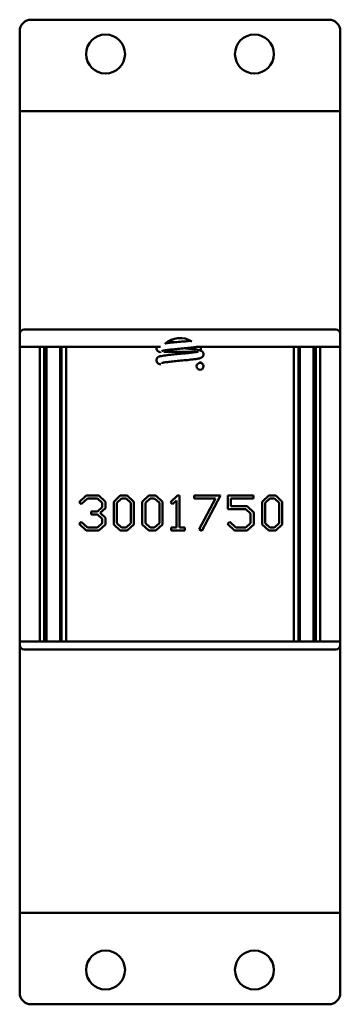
# Model space of a CAD drawing. Header units: inches. Extents: x 2.1 to 23.1, y 0.4 to 17.8.
# Tile 15 of 15: x 21.7 to 23.1, y 7.1 to 11.4. Entities that reach past the tile are written whole.
import ezdxf

# ---------------------------------------------------------------- set-up
doc = ezdxf.new("R2010")
doc.units = ezdxf.units.IN
doc.header["$LTSCALE"] = 0.8
doc.header["$MEASUREMENT"] = 0
doc.layers.add('Visible (ANSI)', color=7, linetype='Continuous', lineweight=50)

msp = doc.modelspace()

# ---------------------------------------------------------------- linework, layer by layer
at = {"layer": 'Visible (ANSI)'}
for p, q in [((21.7885, 11.4013), (23.0885, 11.4013)), ((21.7385, 11.0492), (21.7385, 11.3513)), ((23.1385, 11.3513), (23.1385, 11.0492)), ((21.7385, 11.0013), (21.7385, 11.0492)), ((23.1385, 11.0013), (23.1385, 11.0492)), ((21.7385, 11.0013), (21.7585, 11.0013)), ((21.7385, 11.0013), (21.7385, 10.0283)), ((21.7585, 11.0013), (23.1185, 11.0013)), ((23.1185, 11.0013), (23.1385, 11.0013)), ((23.1385, 10.0283), (23.1385, 11.0013)), ((21.7385, 9.9723), (21.7385, 10.0283)), ((21.7585, 10.0483), (23.1185, 10.0483)), ((23.1385, 10.0283), (23.1385, 9.9723)), ((22.3538, 9.9723), (21.7385, 9.9723)), ((21.7385, 8.6853), (21.7385, 9.9723)), ((21.826, 9.9723), (21.826, 8.6853)), ((21.8454, 9.9723), (21.8454, 8.6853)), ((21.8552, 9.9723), (21.8552, 8.6853)), ((21.9152, 9.9723), (21.9152, 8.6853)), ((21.9217, 9.9723), (21.9217, 8.6853)), ((21.9411, 8.6853), (21.9411, 9.9723)), ((22.505, 9.9513), (22.3685, 9.9513)), ((23.1385, 9.9723), (22.516, 9.9723)), ((22.5292, 9.9723), (22.5292, 9.9561)), ((22.936, 9.9723), (22.936, 8.6853)), ((22.9554, 9.9723), (22.9554, 8.6853)), ((22.9619, 8.6853), (22.9619, 9.9723)), ((23.0219, 8.6853), (23.0219, 9.9723)), ((23.0317, 9.9723), (23.0317, 8.6853)), ((23.0511, 8.6853), (23.0511, 9.9723)), ((23.1385, 9.9723), (23.1385, 8.6853)), ((21.998, 9.2948), (22.0286, 9.3234)), ((22.0077, 9.2858), (21.998, 9.2948)), ((22.0341, 9.3108), (22.0077, 9.2858)), ((22.0286, 9.3234), (22.0839, 9.3234)), ((22.0784, 9.3108), (22.0341, 9.3108)), ((22.0993, 9.2911), (22.0784, 9.3108)), ((22.0839, 9.3234), (22.1129, 9.2964)), ((22.0993, 9.273), (22.0993, 9.2911)), ((22.1129, 9.2964), (22.1129, 9.2678)), ((22.1492, 9.2964), (22.178, 9.3234)), ((22.1492, 9.1974), (22.1492, 9.2964)), ((22.1836, 9.3108), (22.1627, 9.2911)), ((22.1627, 9.2911), (22.1627, 9.2026)), ((22.178, 9.3234), (22.2085, 9.3234)), ((22.203, 9.3108), (22.1836, 9.3108)), ((22.2239, 9.2911), (22.203, 9.3108)), ((22.2085, 9.3234), (22.2373, 9.2964)), ((22.2239, 9.2026), (22.2239, 9.2911)), ((22.2373, 9.2964), (22.2373, 9.1974)), ((22.2738, 9.2964), (22.3026, 9.3234)), ((22.2738, 9.1974), (22.2738, 9.2964)), ((22.3082, 9.3108), (22.2873, 9.2911)), ((22.2873, 9.2911), (22.2873, 9.2026)), ((22.3026, 9.3234), (22.3331, 9.3234)), ((22.3275, 9.3108), (22.3082, 9.3108)), ((22.3484, 9.2911), (22.3275, 9.3108)), ((22.3331, 9.3234), (22.3619, 9.2964)), ((22.3484, 9.2026), (22.3484, 9.2911)), ((22.3619, 9.2964), (22.3619, 9.1974)), ((22.3966, 9.2948), (22.4272, 9.3234)), ((22.4063, 9.2858), (22.3966, 9.2948)), ((22.4233, 9.3019), (22.4063, 9.2858)), ((22.4233, 9.183), (22.4233, 9.3019)), ((22.4272, 9.3234), (22.4366, 9.3234)), ((22.4366, 9.3234), (22.4366, 9.183)), ((22.4997, 9.3234), (22.6153, 9.3234)), ((22.4997, 9.3108), (22.4997, 9.3234)), ((22.5934, 9.3108), (22.4997, 9.3108)), ((22.5216, 9.1757), (22.5934, 9.3108)), ((22.6153, 9.3234), (22.5332, 9.1695)), ((22.6476, 9.3234), (22.7589, 9.3234)), ((22.6476, 9.264), (22.6476, 9.3234)), ((22.661, 9.3108), (22.661, 9.2767)), ((22.7589, 9.3108), (22.661, 9.3108)), ((22.7589, 9.3234), (22.7589, 9.3108)), ((22.7971, 9.2964), (22.8259, 9.3234)), ((22.7971, 9.1974), (22.7971, 9.2964)), ((22.8314, 9.3108), (22.8105, 9.2911)), ((22.8105, 9.2911), (22.8105, 9.2026)), ((22.8259, 9.3234), (22.8563, 9.3234)), ((22.8508, 9.3108), (22.8314, 9.3108)), ((22.8717, 9.2911), (22.8508, 9.3108)), ((22.8563, 9.3234), (22.8851, 9.2964)), ((22.8717, 9.2026), (22.8717, 9.2911)), ((22.8851, 9.2964), (22.8851, 9.1974)), ((22.0512, 9.2532), (22.0784, 9.2532)), ((22.0512, 9.2405), (22.0512, 9.2532)), ((22.0784, 9.2532), (22.0993, 9.273)), ((22.1129, 9.2678), (22.0906, 9.247)), ((22.0906, 9.247), (22.1129, 9.226)), ((22.7262, 9.264), (22.6476, 9.264)), ((22.661, 9.2767), (22.7317, 9.2767)), ((22.7471, 9.2444), (22.7262, 9.264)), ((22.7317, 9.2767), (22.7607, 9.2495)), ((22.7607, 9.2495), (22.7607, 9.1974)), ((21.998, 9.199), (22.0077, 9.208)), ((22.0077, 9.208), (22.0341, 9.183)), ((22.0784, 9.2405), (22.0512, 9.2405)), ((22.0993, 9.2209), (22.0784, 9.2405)), ((22.0784, 9.183), (22.0993, 9.2026)), ((22.0993, 9.2026), (22.0993, 9.2209)), ((22.1129, 9.226), (22.1129, 9.1974)), ((22.1627, 9.2026), (22.1836, 9.183)), ((22.203, 9.183), (22.2239, 9.2026)), ((22.2873, 9.2026), (22.3082, 9.183)), ((22.3275, 9.183), (22.3484, 9.2026)), ((22.6458, 9.199), (22.6555, 9.208)), ((22.6555, 9.208), (22.6819, 9.183)), ((22.7262, 9.183), (22.7471, 9.2026)), ((22.7471, 9.2026), (22.7471, 9.2444)), ((22.8105, 9.2026), (22.8314, 9.183)), ((22.8508, 9.183), (22.8717, 9.2026)), ((22.0286, 9.1705), (21.998, 9.199)), ((22.0839, 9.1705), (22.0286, 9.1705)), ((22.0341, 9.183), (22.0784, 9.183)), ((22.1129, 9.1974), (22.0839, 9.1705)), ((22.178, 9.1705), (22.1492, 9.1974)), ((22.2085, 9.1705), (22.178, 9.1705)), ((22.1836, 9.183), (22.203, 9.183)), ((22.2373, 9.1974), (22.2085, 9.1705)), ((22.3026, 9.1705), (22.2738, 9.1974)), ((22.3331, 9.1705), (22.3026, 9.1705)), ((22.3082, 9.183), (22.3275, 9.183)), ((22.3619, 9.1974), (22.3331, 9.1705)), ((22.4, 9.183), (22.4233, 9.183)), ((22.4, 9.1705), (22.4, 9.183)), ((22.4599, 9.1705), (22.4, 9.1705)), ((22.4366, 9.183), (22.4599, 9.183)), ((22.4599, 9.183), (22.4599, 9.1705)), ((22.5332, 9.1695), (22.5216, 9.1757)), ((22.6764, 9.1705), (22.6458, 9.199)), ((22.7317, 9.1705), (22.6764, 9.1705)), ((22.6819, 9.183), (22.7262, 9.183)), ((22.7607, 9.1974), (22.7317, 9.1705)), ((22.8259, 9.1705), (22.7971, 9.1974)), ((22.8563, 9.1705), (22.8259, 9.1705)), ((22.8314, 9.183), (22.8508, 9.183)), ((22.8851, 9.1974), (22.8563, 9.1705)), ((21.7385, 8.6703), (21.7385, 8.6853)), ((23.1385, 8.6853), (21.7385, 8.6853)), ((21.7385, 8.6703), (21.7385, 7.5013)), ((23.1185, 8.6503), (21.7585, 8.6503)), ((23.1385, 8.6853), (23.1385, 8.6703)), ((23.1385, 7.5013), (23.1385, 8.6703)), ((21.7585, 7.5013), (21.7385, 7.5013)), ((21.7385, 7.5013), (21.7385, 7.4535)), ((21.7585, 7.5013), (23.1185, 7.5013)), ((23.1385, 7.5013), (23.1185, 7.5013)), ((23.1385, 7.5013), (23.1385, 7.4535)), ((21.7385, 7.1513), (21.7385, 7.4535)), ((23.1385, 7.4535), (23.1385, 7.1513)), ((23.0885, 7.1013), (21.7885, 7.1013))]:
    msp.add_line(p, q, dxfattribs=at)
for centre, radius in [((22.1135, 11.2513), 0.085), ((22.7635, 11.2513), 0.085), ((22.5263, 9.8876), 0.015), ((22.1135, 7.2513), 0.085), ((22.7635, 7.2513), 0.085)]:
    msp.add_circle(centre, radius, dxfattribs=at)
for centre, radius, start, end in [((21.7885, 11.3513), 0.05, 90, 180), ((23.0885, 11.3513), 0.05, 0, 90), ((21.7585, 10.0283), 0.02, 90, 180), ((23.1185, 10.0283), 0.02, 0, 90), ((22.4385, 9.9143), 0.0968, 57.7377, 132.9169), ((22.4385, 9.9143), 0.0968, 36.8146, 38.8152), ((21.7585, 8.6703), 0.02, 180, 270), ((23.1185, 8.6703), 0.02, 270, 0), ((21.7885, 7.1513), 0.05, 180, 270), ((23.0885, 7.1513), 0.05, 270, 0)]:
    msp.add_arc(centre, radius, start, end, dxfattribs=at)
for points, knots in [([(22.3756, 9.9879), (22.3838, 9.989), (22.3936, 9.99), (22.4129, 9.992), (22.4227, 9.993), (22.4418, 9.9948), (22.4515, 9.9957), (22.4693, 9.9975), (22.4776, 9.9983), (22.4851, 9.9992)], [2.4273952, 2.4273952, 2.4273952, 2.4273952, 2.5130496, 2.5130496, 2.5874235, 2.5874235, 2.6598838, 2.6598838, 2.7285367, 2.7285367, 2.7285367, 2.7285367]), ([(22.419, 9.9926), (22.4148, 9.993), (22.4108, 9.9934), (22.3997, 9.9945), (22.3929, 9.9953), (22.3866, 9.996)], [3.36701906, 3.36701906, 3.36701906, 3.36701906, 3.39921644, 3.39921644, 3.45708592, 3.45708592, 3.45708592, 3.45708592]), ([(22.3541, 9.9485), (22.3533, 9.9487), (22.3526, 9.9489), (22.3493, 9.9498), (22.347, 9.9506), (22.3433, 9.9528), (22.3423, 9.9534), (22.3406, 9.9549), (22.3398, 9.9557), (22.338, 9.9581), (22.337, 9.9599), (22.3359, 9.9636), (22.3357, 9.9656), (22.3359, 9.9691), (22.3363, 9.9708), (22.337, 9.9723)], [2.106028, 2.106028, 2.106028, 2.106028, 2.1184072, 2.1184072, 2.1636512, 2.1636512, 2.177782, 2.177782, 2.1893216, 2.1893216, 2.2072486, 2.2072486, 2.2233943, 2.2233943, 2.2380606, 2.2380606, 2.2380606, 2.2380606]), ([(22.3542, 9.8959), (22.3513, 9.8966), (22.3486, 9.8975), (22.3441, 9.8997), (22.3421, 9.9009), (22.3394, 9.9037), (22.3387, 9.9047), (22.3371, 9.9074), (22.3364, 9.9093), (22.3357, 9.913), (22.3357, 9.9149), (22.3364, 9.9186), (22.3371, 9.9203), (22.3388, 9.9233), (22.3399, 9.9246), (22.3421, 9.9267), (22.3433, 9.9275), (22.3457, 9.9289), (22.347, 9.9294), (22.351, 9.931), (22.3539, 9.9317), (22.3609, 9.9332), (22.365, 9.9339), (22.3775, 9.9357), (22.3868, 9.9368), (22.4059, 9.9388), (22.4156, 9.9398), (22.4348, 9.9416), (22.4445, 9.9426), (22.463, 9.9443), (22.472, 9.9452), (22.4881, 9.947), (22.4954, 9.9479), (22.5073, 9.9496), (22.5121, 9.9504), (22.5164, 9.9514), (22.5174, 9.9517), (22.5181, 9.9519), (22.5182, 9.952), (22.5182, 9.952)], [0.6258027, 0.6258027, 0.6258027, 0.6258027, 0.674591, 0.674591, 0.7034547, 0.7034547, 0.7154272, 0.7154272, 0.7324557, 0.7324557, 0.7485443, 0.7485443, 0.7645683, 0.7645683, 0.7807135, 0.7807135, 0.797624, 0.797624, 0.8201272, 0.8201272, 0.8714981, 0.8714981, 0.9262659, 0.9262659, 1.0139925, 1.0139925, 1.0895305, 1.0895305, 1.162335, 1.162335, 1.2338883, 1.2338883, 1.3041424, 1.3041424, 1.3719205, 1.3719205, 1.4011277, 1.4011277, 1.4127941, 1.4127941, 1.4127941, 1.4127941]), ([(22.5154, 9.9732), (22.5127, 9.9727), (22.5098, 9.9723), (22.499, 9.9707), (22.4897, 9.9696), (22.4707, 9.9676), (22.461, 9.9666), (22.4418, 9.9648), (22.432, 9.9639), (22.4135, 9.9621), (22.4046, 9.9612), (22.3885, 9.9594), (22.3813, 9.9585), (22.3695, 9.9569), (22.3647, 9.956), (22.3605, 9.955), (22.3596, 9.9548), (22.359, 9.9546), (22.3589, 9.9545), (22.3589, 9.9545)], [9.0331016, 9.0331016, 9.0331016, 9.0331016, 9.068878, 9.068878, 9.1558296, 9.1558296, 9.2312577, 9.2312577, 9.3040323, 9.3040323, 9.3755627, 9.3755627, 9.4457844, 9.4457844, 9.5134847, 9.5134847, 9.5425258, 9.5425258, 9.553045, 9.553045, 9.553045, 9.553045]), ([(22.4581, 9.9664), (22.4602, 9.9662), (22.4623, 9.966), (22.4734, 9.9649), (22.4821, 9.964), (22.4979, 9.9621), (22.5051, 9.9612), (22.5173, 9.9593), (22.5223, 9.9583), (22.5289, 9.9562), (22.5311, 9.9555), (22.5346, 9.9532), (22.5354, 9.9525), (22.537, 9.951), (22.5377, 9.9502), (22.5394, 9.9479), (22.5403, 9.9461), (22.5412, 9.9424), (22.5414, 9.9404), (22.541, 9.9367), (22.5405, 9.9349), (22.539, 9.9317), (22.538, 9.9303), (22.5358, 9.928), (22.5347, 9.9271), (22.5323, 9.9256), (22.5311, 9.925), (22.5278, 9.9236), (22.5257, 9.923), (22.5175, 9.9209), (22.5097, 9.9197), (22.4916, 9.9173), (22.4815, 9.9162), (22.4616, 9.9142), (22.4519, 9.9133), (22.4328, 9.9114), (22.4232, 9.9105), (22.4052, 9.9087), (22.3967, 9.9078), (22.3818, 9.9061), (22.3753, 9.9052), (22.3677, 9.904), (22.3656, 9.9036), (22.3622, 9.9029), (22.3609, 9.9026), (22.3593, 9.9022), (22.3589, 9.902), (22.3589, 9.902)], [10.027436, 10.027436, 10.027436, 10.027436, 10.043684, 10.043684, 10.115793, 10.115793, 10.18939, 10.18939, 10.266689, 10.266689, 10.308034, 10.308034, 10.32079, 10.32079, 10.331238, 10.331238, 10.348784, 10.348784, 10.364914, 10.364914, 10.380945, 10.380945, 10.397042, 10.397042, 10.413581, 10.413581, 10.433758, 10.433758, 10.472884, 10.472884, 10.57203, 10.57203, 10.659776, 10.659776, 10.733874, 10.733874, 10.806221, 10.806221, 10.877387, 10.877387, 10.94704, 10.94704, 10.979689, 10.979689, 11.009228, 11.009228, 11.033004, 11.033004, 11.033004, 11.033004]), ([(22.523, 9.9055), (22.5251, 9.905), (22.527, 9.9044), (22.5308, 9.9029), (22.5329, 9.902), (22.5365, 9.8991), (22.5378, 9.8978), (22.5398, 9.8946), (22.5406, 9.8927), (22.5412, 9.8897), (22.5413, 9.8887), (22.5413, 9.8876)], [11.7261207, 11.7261207, 11.7261207, 11.7261207, 11.7607274, 11.7607274, 11.7956161, 11.7956161, 11.8139562, 11.8139562, 11.8313769, 11.8313769, 11.8404212, 11.8404212, 11.8404212, 11.8404212])]:
    msp.add_open_spline(points, degree=3, knots=knots, dxfattribs=at)
msp.add_open_spline([(22.5165, 9.8763), (22.5163, 9.8763), (22.5161, 9.8764), (22.5159, 9.8764)], degree=3, dxfattribs=at)

doc.saveas('drawing.dxf')
